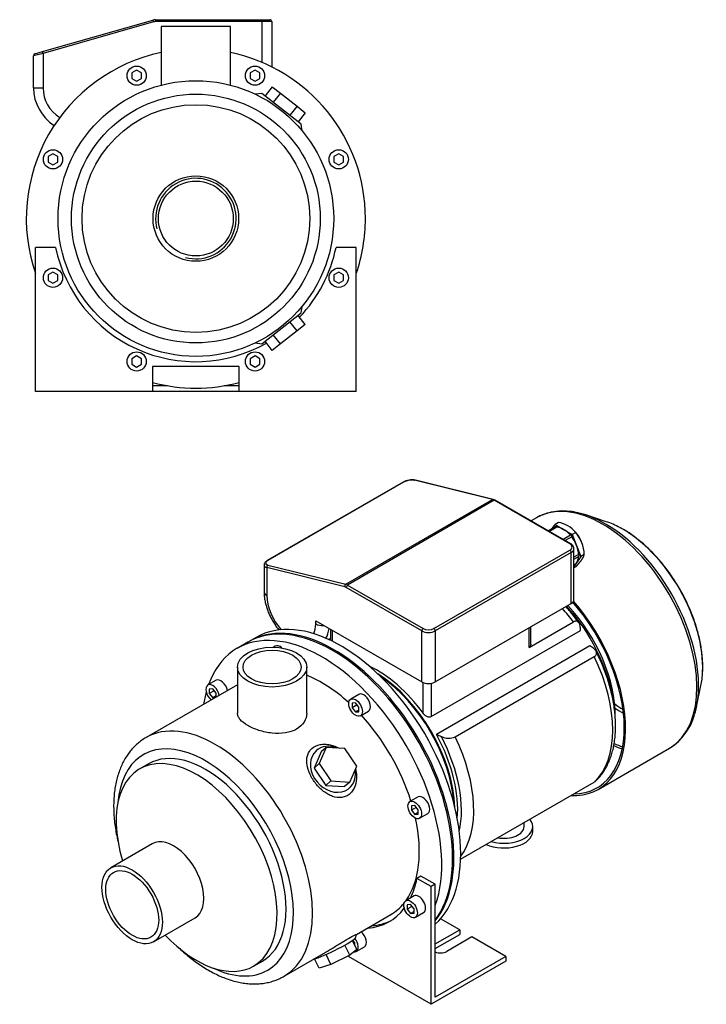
# Model space of a CAD drawing. Header units: millimetres. Extents: x 121 to 931, y 54 to 810.
# Tile 2 of 2: x 574 to 931, y 54 to 567. Entities that reach past the tile are written whole.
import ezdxf

# ---------------------------------------------------------------- set-up
doc = ezdxf.new("R2010")
doc.units = ezdxf.units.MM
for name, color, linetype in [('1', 7, 'Continuous'), ('BASETTA_MEC_71_M', 7, 'Continuous'), ('CARCASSA_MEC_71-', 7, 'Continuous'), ('COPRIVENTOLA_MEC', 7, 'Continuous'), ('CORPO_MH_3-5_[2-', 7, 'Continuous'), ('FLANGIA_MOTORE_T', 7, 'Continuous'), ('PIEDINO_MEC_71_I', 7, 'Continuous'), ('STAFFA_3-5-9_INT', 7, 'Continuous')]:
    doc.layers.add(name, color=color, linetype=linetype)

# ---------------------------------------------------------------- blocks, each defined once
blk = doc.blocks.new('SE3')
at = {"layer": 'BASETTA_MEC_71_M', "color": 7, "linetype": 'Continuous'}
for p, q in [((585.94, 550.07), (643.31, 566.52)), ((643.59, 565.56), (586.22, 549.1)), ((643.31, 566.52), (643.59, 565.56)), ((644.69, 566.71), (700.22, 566.71)), ((644.69, 566.71), (644.69, 565.71)), ((700.22, 565.71), (644.69, 565.71)), ((700.22, 566.71), (704.22, 566.71)), ((700.22, 566.71), (700.22, 565.71)), ((700.22, 544.44), (700.22, 565.71)), ((705.22, 565.71), (700.22, 565.71)), ((705.22, 565.71), (705.22, 542.13)), ((586.22, 549.1), (581.22, 547.96)), ((581.94, 548.92), (585.94, 550.07)), ((586.22, 549.1), (585.94, 550.07)), ((586.22, 549.1), (586.22, 531.21)), ((581.22, 531.21), (581.22, 547.96)), ((581.22, 531.21), (586.22, 531.21))]:
    blk.add_line(p, q, dxfattribs=at)
for centre, radius, start, end in [((644.69, 561.71), 5, 90, 106), ((644.69, 561.71), 4, 90, 106), ((704.22, 565.71), 1, 0, 90), ((582.22, 547.96), 1, 106, 180), ((604.22, 531.21), 23, 180, 237.9101), ((604.22, 531.21), 18, 180, 238.7125)]:
    blk.add_arc(centre, radius, start, end, dxfattribs=at)
at = {"layer": 'CORPO_MH_3-5_[2-', "color": 7, "linetype": 'Continuous'}
for p, q in [((683.72, 563.21), (647.72, 563.21)), ((647.72, 563.21), (647.72, 532.68)), ((683.72, 532.68), (683.72, 563.21)), ((634.91, 540.47), (632.41, 539.03)), ((632.41, 539.03), (632.41, 536.14)), ((637.41, 539.03), (634.91, 540.47)), ((637.41, 536.14), (637.41, 539.03)), ((696.52, 540.47), (694.02, 539.03)), ((694.02, 539.03), (694.02, 536.14)), ((699.02, 539.03), (696.52, 540.47)), ((699.02, 536.14), (699.02, 539.03)), ((632.41, 536.14), (634.91, 534.7)), ((634.91, 534.7), (637.41, 536.14)), ((694.02, 536.14), (696.52, 534.7)), ((696.52, 534.7), (699.02, 536.14)), ((700.11, 528.35), (696.74, 527.93)), ((720.59, 512.34), (700.11, 528.35)), ((705.4, 531.82), (701.71, 527.1)), ((705.4, 531.82), (709.72, 528.45)), ((709.72, 528.45), (706.03, 523.72)), ((709.72, 528.45), (718.37, 521.69)), ((718.37, 521.69), (714.67, 516.97)), ((718.37, 521.69), (722.69, 518.32)), ((722.69, 518.32), (719, 513.59)), ((721.01, 508.95), (720.59, 512.34)), ((591.34, 496.9), (588.84, 495.46)), ((588.84, 495.46), (588.84, 492.57)), ((588.84, 492.57), (591.34, 491.13)), ((593.84, 495.46), (591.34, 496.9)), ((591.34, 491.13), (593.84, 492.57)), ((593.84, 492.57), (593.84, 495.46)), ((740.09, 496.9), (737.59, 495.46)), ((737.59, 495.46), (737.59, 492.57)), ((737.59, 492.57), (740.09, 491.13)), ((742.59, 495.46), (740.09, 496.9)), ((740.09, 491.13), (742.59, 492.57)), ((742.59, 492.57), (742.59, 495.46)), ((720.59, 414.08), (721.01, 417.45)), ((700.11, 398.08), (720.59, 414.08)), ((722.69, 408.11), (719, 412.83)), ((718.37, 404.73), (714.67, 409.46)), ((722.69, 408.11), (718.37, 404.73)), ((709.72, 397.98), (706.03, 402.7)), ((718.37, 404.73), (709.72, 397.98)), ((696.72, 398.49), (700.11, 398.08)), ((705.4, 394.6), (701.71, 399.33)), ((709.72, 397.98), (705.4, 394.6))]:
    blk.add_line(p, q, dxfattribs=at)
for centre, radius in [((634.91, 537.58), 5), ((696.52, 537.58), 5), ((665.72, 463.21), 71.75), ((665.72, 463.21), 64.75), ((665.72, 463.21), 59.25), ((591.34, 494.02), 5), ((740.09, 494.02), 5), ((665.72, 463.21), 22.25), ((665.72, 463.21), 19.48)]:
    blk.add_circle(centre, radius, dxfattribs=at)
for radius, start, end in [(88.25, 101.769, 198.884), (88.25, 0, 78.231), (20.95, 255, 195), (88.25, 341.116, 360), (88.25, 255.2289, 284.7711)]:
    blk.add_arc((665.72, 463.21), radius, start, end, dxfattribs=at)
at = {"layer": 'STAFFA_3-5-9_INT', "color": 7, "linetype": 'Continuous'}
for p, q in [((582.22, 373.21), (582.22, 448.21)), ((592.74, 448.21), (582.22, 448.21)), ((749.22, 448.21), (738.69, 448.21)), ((749.22, 373.21), (749.22, 448.21)), ((591.34, 435.29), (588.84, 433.85)), ((588.84, 433.85), (588.84, 430.96)), ((588.84, 430.96), (591.34, 429.52)), ((593.84, 433.85), (591.34, 435.29)), ((591.34, 429.52), (593.84, 430.96)), ((593.84, 430.96), (593.84, 433.85)), ((740.09, 435.29), (737.59, 433.85)), ((737.59, 433.85), (737.59, 430.96)), ((737.59, 430.96), (740.09, 429.52)), ((742.59, 433.85), (740.09, 435.29)), ((740.09, 429.52), (742.59, 430.96)), ((742.59, 430.96), (742.59, 433.85)), ((634.91, 391.73), (632.41, 390.28)), ((632.41, 390.28), (632.41, 387.4)), ((637.41, 390.28), (634.91, 391.73)), ((637.41, 387.4), (637.41, 390.28)), ((696.52, 391.73), (694.02, 390.28)), ((694.02, 390.28), (694.02, 387.4)), ((699.02, 390.28), (696.52, 391.73)), ((699.02, 387.4), (699.02, 390.28)), ((632.41, 387.4), (634.91, 385.95)), ((634.91, 385.95), (637.41, 387.4)), ((688.22, 386.21), (643.22, 386.21)), ((643.22, 386.21), (643.22, 373.21)), ((688.22, 373.21), (688.22, 386.21)), ((694.02, 387.4), (696.52, 385.95)), ((696.52, 385.95), (699.02, 387.4)), ((650.91, 376.21), (643.22, 376.21)), ((688.22, 376.21), (680.52, 376.21)), ((643.22, 373.21), (582.22, 373.21)), ((688.22, 373.21), (643.22, 373.21)), ((749.22, 373.21), (688.22, 373.21))]:
    blk.add_line(p, q, dxfattribs=at)
for centre in [(591.34, 432.41), (740.09, 432.41), (634.91, 388.84), (696.52, 388.84)]:
    blk.add_circle(centre, 5, dxfattribs=at)
for start, end in [(191.6155, 299.5328), (316.4672, 348.3845)]:
    blk.add_arc((665.72, 463.21), 74.5, start, end, dxfattribs=at)
blk = doc.blocks.new('SE4')
at = {"layer": '1', "color": 7, "linetype": 'Continuous'}
for p, q in [((853.02, 302.93), (849.16, 300.7)), ((853.58, 302.52), (849.8, 300.33)), ((851.11, 301.83), (852.67, 304.05)), ((854.44, 305.07), (852.67, 304.05)), ((852.67, 304.05), (857.16, 301.46)), ((860.8, 298.44), (856.94, 296.21)), ((857.16, 301.46), (861.65, 298.86)), ((861.35, 297.62), (857.92, 295.64)), ((863.42, 299.88), (861.65, 298.86)), ((861.65, 298.86), (863.9, 293.08)), ((863.03, 300.38), (862.71, 300.73)), ((863.9, 293.08), (866.15, 287.29)), ((866.98, 293.47), (866.94, 293.61)), ((864.93, 288.4), (862.52, 287)), ((862.52, 286.01), (865.19, 287.55)), ((866.15, 287.29), (863.9, 284.1)), ((867.91, 288.31), (866.15, 287.29)), ((863.9, 284.1), (862.52, 282.13)), ((862.52, 282.86), (862.66, 282.95)), ((863.42, 281.92), (862.52, 281.4))]:
    blk.add_line(p, q, dxfattribs=at)
for centre, radius, start, end in [((851.79, 290.11), 15.2, 40.0478, 79.9522), ((848.75, 287.53), 19.18, 2.3229, 40.0891)]:
    blk.add_arc(centre, radius, start, end, dxfattribs=at)
for centre, major_axis, start_param, end_param in [((853.27, 302.5), (0.25, -0.433), 1.286268, 3.141593), ((857.16, 292.47), (-5.5, 9.53), 5.497787, 5.975927), ((857.16, 292.47), (-5.5, 9.53), 5.019647, 5.497787), ((861.05, 298.01), (0.25, -0.433), 0.23907, 3.141593), ((857.16, 292.47), (5.5, -9.53), 1.308997, 1.787137), ((859.99, 294.11), (5.36, -9.29), 1.19776, 1.943833), ((857.16, 292.47), (5.5, -9.53), 0.830857, 1.308997), ((857.16, 292.47), (5.5, -9.53), 0.261799, 0.718853), ((864.94, 287.98), (-0.25, 0.433), 3.141593, 5.520516), ((857.16, 292.47), (-5.5, 9.53), 3.141593, 3.403392)]:
    blk.add_ellipse(centre, major_axis=major_axis, ratio=0.57735, start_param=start_param, end_param=end_param, dxfattribs=at)
blk.add_open_spline([(863.42, 281.92), (864.44, 283), (865.19, 283.87), (866.02, 284.85), (866.58, 285.65), (867.14, 286.44), (867.47, 287.12), (867.77, 287.74), (867.91, 288.31)], degree=2, knots=[0, 0, 0, 0.25, 0.25, 0.5, 0.5, 0.75, 0.75, 1, 1, 1], dxfattribs=at)
at = {"layer": 'BASETTA_MEC_71_M', "color": 7, "linetype": 'Continuous'}
for p, q in [((773.58, 326), (702.87, 285.17)), ((773.88, 326.03), (703.17, 285.2)), ((820.11, 316.98), (779.54, 326.97)), ((820.54, 317.05), (779.97, 327.04)), ((743.74, 272.89), (820.11, 316.98)), ((821.08, 316.57), (744.72, 272.48)), ((860.35, 293.9), (821.08, 316.57)), ((860.85, 293.95), (821.58, 316.62)), ((789.64, 249.81), (860.35, 290.64)), ((861.05, 289.41), (790.34, 248.59)), ((861.05, 262.88), (861.05, 289.41)), ((862.52, 264.92), (862.52, 291.45)), ((701.2, 282.95), (701.2, 269)), ((703.17, 282.88), (743.74, 272.89)), ((702.66, 281.57), (702.66, 266.96)), ((743.23, 271.58), (702.66, 281.57)), ((744.72, 272.48), (783.98, 249.81)), ((783.27, 248.59), (744.01, 271.26)), ((790.34, 222.05), (861.05, 262.88)), ((728.12, 253.9), (783.27, 222.05)), ((728.12, 252.26), (728.12, 253.9)), ((783.27, 222.05), (783.27, 248.59)), ((790.34, 248.59), (790.34, 222.05)), ((734.69, 244.2), (735.72, 244.79))]:
    blk.add_line(p, q, dxfattribs=at)
for centre, radius, start, end in [((778.26, 317.38), 9.81, 79.9553, 118.5417), ((819.54, 313.14), 4.04, 59.6005, 75.6283)]:
    blk.add_arc(centre, radius, start, end, dxfattribs=at)
for centre, major_axis, ratio, start_param, end_param in [((774.08, 325.13), (0.5, -0.866), 0.57735, 2.635447, 3.141593), ((776.71, 325.33), (3.99, 0.79), 0.398723, 0.706585, 2.277381), ((779.74, 326.07), (-0.239, -0.971), 0.714124, 3.141593, 3.742605), ((820.3, 316.08), (-0.239, -0.971), 0.714124, 3.141092, 3.742605), ((821.08, 312.49), (-2.5, 4.33), 0.57735, 5.497787, 5.77704), ((821.08, 315.75), (-0.5, -0.866), 0.57735, 3.141593, 3.926991), ((860.35, 293.09), (-0.5, -0.866), 0.57735, 3.141394, 3.926991), ((857.52, 292.27), (-4, 0), 0.57735, 2.356194, 3.926991), ((860.35, 289.82), (-0.5, 0.866), 0.57735, 3.926991, 5.497787), ((857.52, 291.45), (-5, 0), 0.57735, 2.356194, 3.146375), ((706.2, 283.61), (4.99, 0.82), 0.435435, 3.05614, 3.855586), ((706, 284.51), (3.99, 0.79), 0.398723, 2.277381, 3.848177), ((703.37, 281.98), (-0.239, -0.971), 0.714124, 3.742605, 5.313402), ((703.37, 284.31), (0.5, -0.866), 0.57735, 2.635447, 3.141407), ((743.94, 271.99), (0.239, 0.971), 0.714124, 0.601013, 2.171809), ((744.72, 268.4), (-2.5, 4.33), 0.57735, 5.497787, 5.77704), ((744.72, 271.66), (0.5, 0.866), 0.57735, 0.785398, 2.356194), ((706.2, 269), (5, 0), 0.57735, 3.1418, 3.926991), ((715.39, 259.61), (-9, 15.59), 0.57735, 0.785398, 1.934622), ((744.01, 267.99), (-2, 3.46), 0.57735, 5.497787, 5.77704), ((857.52, 264.92), (-5, 0), 0.57735, 2.356194, 3.141593), ((715.39, 259.61), (-9, 15.59), 0.57735, 3.525769, 3.926991), ((731.65, 254.3), (5, 0), 0.57735, 3.926991, 4.854286), ((718.92, 261.65), (-11.5, 19.92), 0.57735, 3.455892, 3.796183), ((783.98, 249), (0.5, 0.866), 0.57735, 0.785398, 2.356194), ((786.81, 250.63), (5, 0), 0.57735, 3.926991, 5.497787), ((786.81, 251.45), (-4, 0), 0.57735, 0.785398, 2.356194), ((789.64, 249), (-0.5, 0.866), 0.57735, 3.926991, 5.497787), ((786.81, 224.09), (5, 0), 0.57735, 3.926991, 5.497787)]:
    blk.add_ellipse(centre, major_axis=major_axis, ratio=ratio, start_param=start_param, end_param=end_param, dxfattribs=at)
for points, knots in [([(862.49, 291.47), (862.49, 291.66), (862.49, 292.05), (862.2, 292.71), (861.72, 293.34), (861.2, 293.74), (860.9, 293.92), (860.85, 293.95)], [0, 0, 0, 0, 0.168907, 0.418236, 0.670788, 0.945997, 1, 1, 1, 1]), ([(702.87, 285.17), (702.71, 285.08), (702.32, 284.84), (701.78, 284.37), (701.38, 283.79), (701.19, 283.3), (701.21, 283.06), (701.22, 283)], [0, 0, 0, 0, 0.153907, 0.462818, 0.718836, 0.945378, 1, 1, 1, 1]), ([(701.2, 269), (701.2, 268.57), (701.22, 267.53), (701.41, 265.63), (701.81, 263.42), (702.41, 261.18), (703.17, 258.96), (704.1, 256.77), (705.18, 254.63), (706.41, 252.57), (707.7, 250.69), (708.6, 249.53), (709.03, 249.01)], [0, 0, 0, 0, 0.0261491, 0.0736498, 0.1210446, 0.1683059, 0.2153946, 0.2623334, 0.309177, 0.3559954, 0.4028614, 0.4433053, 0.4433053, 0.4433053, 0.4433053])]:
    blk.add_open_spline(points, degree=3, knots=knots, dxfattribs=at)
at = {"layer": 'CARCASSA_MEC_71-', "color": 7, "linetype": 'Continuous'}
for p, q in [((839.13, 239.92), (862.23, 253.26)), ((735.72, 249.5), (735.72, 243.71)), ((736.6, 249), (736.6, 243.29)), ((788.22, 203.97), (866, 248.88)), ((839.13, 239.92), (839.13, 250.22)), ((840.01, 241.63), (840.01, 250.73)), ((870.86, 240.88), (790.96, 194.75)), ((800.74, 193.46), (873.09, 235.23)), ((783.98, 205.78), (783.98, 221.71)), ((788.22, 221.32), (788.22, 203.97)), ((803.55, 129.76), (873.09, 169.92))]:
    blk.add_line(p, q, dxfattribs=at)
for centre, radius, start, end in [((151.12, 156.71), 720.8, 7.34685, 7.52817), ((507.19, -244.42), 606.45, 52.9232, 53.15336), ((1155.2, 1013.62), 896.22, 246.01969, 246.19709), ((797.3, 201.53), 8.77, 244.2802, 293.1217)]:
    blk.add_arc(centre, radius, start, end, dxfattribs=at)
for centre, major_axis, start_param, end_param in [((841.96, 226.95), (-29.5, 51.1), 4.132029, 5.0866), ((843.73, 227.97), (-28.5, 49.36), 3.910854, 5.100417), ((836.42, 223.75), (-32.75, 56.72), 4.906715, 5.047912), ((836.42, 223.75), (32.75, -56.72), 0.12847, 1.442326), ((760.29, 179.8), (-29.5, 51.1), 4.89396, 5.598633), ((758.52, 178.78), (-29.5, 51.1), 4.004646, 5.420132), ((760.29, 179.8), (29.5, -51.1), 0.684552, 1.53039), ((760.59, 179.97), (30.68, -53.15), 0.557677, 1.495358), ((764.07, 181.98), (32.75, -56.72), 0.236842, 1.442326)]:
    blk.add_ellipse(centre, major_axis=major_axis, ratio=0.57735, start_param=start_param, end_param=end_param, dxfattribs=at)
for points, knots in [([(865.1, 252.84), (865.07, 252.89), (864.31, 253.97), (862.61, 256.21), (860.38, 258.95), (858.93, 260.63), (858.32, 261.31)], [0, 0, 0, 0, 0.0021415, 0.0542943, 0.1064815, 0.1430554, 0.1430554, 0.1430554, 0.1430554]), ([(865.71, 251.14), (865.64, 251.63), (865.52, 252.06), (865.25, 252.62), (865.15, 252.79), (864.9, 253.1), (864.77, 253.23), (864.47, 253.44), (864.3, 253.53), (863.94, 253.64), (863.75, 253.67), (863.34, 253.66), (863.12, 253.62), (862.68, 253.49), (862.46, 253.39), (862.23, 253.26)], [0, 0, 0, 0, 0.25, 0.25, 0.375, 0.375, 0.5, 0.5, 0.625, 0.625, 0.75, 0.75, 0.875, 0.875, 1, 1, 1, 1]), ([(840.01, 241.62), (840.01, 241.47), (840, 241.33), (839.94, 241.01), (839.89, 240.84), (839.74, 240.52), (839.65, 240.38), (839.42, 240.12), (839.29, 240.01), (839.13, 239.92)], [0.5263489, 0.5263489, 0.5263489, 0.5263489, 0.625, 0.625, 0.75, 0.75, 0.875, 0.875, 1, 1, 1, 1]), ([(873.09, 235.23), (873.33, 235.37), (873.53, 235.52), (873.87, 235.85), (874, 236.02), (874.2, 236.39), (874.26, 236.57), (874.33, 236.96), (874.32, 237.15), (874.26, 237.52), (874.21, 237.71), (874.04, 238.08), (873.93, 238.26), (873.68, 238.61), (873.53, 238.78), (873.19, 239.11), (873.01, 239.27), (872.81, 239.42)], [0, 0, 0, 0, 0.125, 0.125, 0.25, 0.25, 0.375, 0.375, 0.5, 0.5, 0.625, 0.625, 0.75, 0.75, 0.875, 0.875, 1, 1, 1, 1]), ([(873.61, 170.32), (873.99, 170.66), (874.89, 171.48), (876.37, 173.16), (877.92, 175.25), (879.33, 177.55), (880.56, 180.02), (881.63, 182.67), (882.51, 185.48), (883.22, 188.44), (883.74, 191.55), (884.08, 194.77), (884.22, 198.11), (884.18, 201.54), (883.95, 205.06), (883.53, 208.64), (882.94, 212.27), (882.17, 215.95), (881.22, 219.65), (880.11, 223.36), (878.83, 227.07), (877.4, 230.75), (875.79, 234.48), (874.71, 236.71), (874.06, 238.02)], [0, 0, 0, 0, 0.024075, 0.068259, 0.112777, 0.157712, 0.203106, 0.248955, 0.295217, 0.341823, 0.388691, 0.435739, 0.482896, 0.530104, 0.577313, 0.624495, 0.671636, 0.718729, 0.765771, 0.812765, 0.859716, 0.906629, 0.953513, 1, 1, 1, 1]), ([(788.22, 203.97), (788.06, 203.88), (787.89, 203.82), (787.53, 203.74), (787.33, 203.73), (786.94, 203.76), (786.74, 203.8), (786.34, 203.91), (786.14, 203.99), (785.76, 204.18), (785.57, 204.29), (785.21, 204.53), (785.03, 204.67), (784.53, 205.1), (784.24, 205.42), (783.98, 205.78)], [0, 0, 0, 0, 0.125, 0.125, 0.25, 0.25, 0.375, 0.375, 0.5, 0.5, 0.625, 0.625, 0.75, 0.75, 1, 1, 1, 1])]:
    blk.add_open_spline(points, degree=3, knots=knots, dxfattribs=at)
blk.add_open_spline([(873.65, 170.32), (873.49, 170.17), (873.31, 170.04), (873.09, 169.92)], degree=3, dxfattribs=at)
at = {"layer": 'COPRIVENTOLA_MEC', "color": 7, "linetype": 'Continuous'}
for p, q in [((842.96, 307.49), (840.18, 305.89)), ((879.36, 305.42), (868.67, 308.94)), ((926.32, 209.09), (928.62, 220.11)), ((875.1, 166.12), (912.21, 187.55))]:
    blk.add_line(p, q, dxfattribs=at)
for centre, radius, start, end in [((857, 281.87), 29.18, 75.3966, 118.9731), ((896.93, 212.57), 29.3, 302.2185, 344.8465)]:
    blk.add_arc(centre, radius, start, end, dxfattribs=at)
for centre, major_axis, start_param, end_param in [((877.59, 247.52), (34.63, -59.97), 0.009558, 3.141593), ((878.88, 248.26), (-34.32, 59.44), 5.540378, 5.798413), ((878.88, 248.26), (-34.32, 59.44), 3.889677, 5.540378), ((888.08, 253.58), (29.32, -50.78), -3.888007, -3.715101), ((888.08, 253.58), (29.32, -50.78), 0.734016, 2.395179), ((840.48, 226.09), (-34.62, 59.97), 2.787766, 5.035598), ((840.48, 226.09), (-34.12, 59.11), 2.829842, 5.036465), ((888.08, 253.58), (29.32, -50.78), 0.573508, 0.734016), ((878.88, 248.26), (-34.32, 59.44), 3.629289, 3.889677), ((888.21, 253.65), (28.13, -48.72), -0.898168, -0.78863), ((887.65, 253.33), (-28.92, 50.1), -4.018679, -3.910523), ((878.45, 248.02), (33.92, -58.75), -0.680546, -0.587501), ((877.59, 247.52), (-34.12, 59.11), -3.80851, -3.716477), ((877.59, 247.52), (34.63, -59.97), 0, 0.009558)]:
    blk.add_ellipse(centre, major_axis=major_axis, ratio=0.57735, start_param=start_param, end_param=end_param, dxfattribs=at)
blk.add_open_spline([(929.51, 227.41), (929.52, 227.6), (929.6, 228.74), (929.58, 231.14), (929.43, 234.4), (929.08, 237.78), (928.56, 241.2), (927.86, 244.67), (926.98, 248.17), (925.94, 251.7), (924.74, 255.22), (923.37, 258.73), (921.86, 262.22), (920.2, 265.67), (918.4, 269.06), (916.48, 272.39), (914.42, 275.64), (912.26, 278.79), (909.99, 281.83), (907.62, 284.76), (905.16, 287.55), (902.63, 290.2), (900.02, 292.69), (897.36, 295.02), (894.65, 297.17), (891.92, 299.13), (889.19, 300.88), (887.56, 301.77), (886.65, 302.27)], degree=3, knots=[0, 0, 0, 0, 0.006774, 0.046777, 0.086787, 0.126781, 0.166752, 0.206694, 0.246605, 0.286488, 0.326345, 0.36618, 0.405997, 0.445801, 0.485597, 0.52539, 0.565185, 0.604985, 0.644797, 0.684624, 0.724472, 0.764347, 0.804252, 0.844192, 0.884171, 0.924189, 0.964246, 1, 1, 1, 1], dxfattribs=at)
at = {"layer": 'CORPO_MH_3-5_[2-', "color": 7, "linetype": 'Continuous'}
for p, q in [((692.83, 242.75), (687.17, 239.49)), ((707.02, 240.69), (706.08, 240.15)), ((687.42, 229.77), (687.42, 205.77)), ((723.42, 205.77), (723.42, 229.77)), ((687.42, 220.58), (639.85, 193.11)), ((676.21, 222.91), (671.97, 220.46)), ((674.47, 218.48), (672.7, 218.33)), ((672.7, 218.33), (672.7, 215.97)), ((675.29, 217.46), (672.7, 215.97)), ((672.7, 215.97), (674.47, 213.77)), ((676.23, 216.28), (674.47, 218.48)), ((676.23, 214.12), (676.23, 216.28)), ((750.58, 215.54), (746.34, 213.09)), ((676.23, 214.79), (674.47, 213.77)), ((674.47, 213.77), (675.84, 213.89)), ((748.84, 211.12), (747.07, 210.96)), ((747.07, 210.96), (747.07, 208.6)), ((750.61, 208.92), (748.84, 211.12)), ((749.66, 210.1), (747.07, 208.6)), ((747.07, 208.6), (748.84, 206.4)), ((750.61, 207.42), (748.84, 206.4)), ((748.84, 206.4), (750.61, 206.56)), ((750.61, 206.56), (750.61, 208.92)), ((751.34, 204.43), (755.58, 206.88)), ((730.94, 185.63), (727.28, 177.23)), ((733.55, 187.98), (729.89, 179.58)), ((733.55, 187.98), (730.94, 185.63)), ((743.32, 187.34), (733.55, 187.98)), ((749.44, 178.29), (743.32, 187.34)), ((641.15, 179.43), (636.51, 176.75)), ((729.89, 179.58), (727.28, 177.23)), ((729.89, 179.58), (736, 170.54)), ((727.28, 177.23), (733.39, 168.18)), ((745.78, 169.89), (749.44, 178.29)), ((736, 170.54), (733.39, 168.18)), ((736, 170.54), (745.78, 169.89)), ((745.78, 169.89), (743.16, 167.54)), ((733.39, 168.18), (743.16, 167.54)), ((781.39, 162.18), (777.15, 159.73)), ((779.65, 157.76), (777.88, 157.6)), ((777.88, 157.6), (777.88, 155.24)), ((780.47, 156.74), (777.88, 155.24)), ((777.88, 155.24), (779.65, 153.04)), ((781.41, 155.56), (779.65, 157.76)), ((781.41, 154.07), (779.65, 153.04)), ((781.41, 153.2), (781.41, 155.56)), ((779.65, 153.04), (781.41, 153.2)), ((782.15, 151.07), (786.39, 153.52)), ((643.03, 137.79), (621.46, 125.34)), ((643.71, 86.8), (665.28, 99.25)), ((749.35, 90.63), (767.17, 100.92)), ((749.44, 82.79), (747.18, 87.44)), ((748.74, 88.83), (749.37, 90.63)), ((745.78, 79.91), (743.27, 85.06)), ((749.44, 82.79), (745.78, 79.91)), ((711.6, 68.83), (733.39, 81.42)), ((729.89, 73.05), (727.54, 77.88)), ((736, 75.04), (733.49, 80.21)), ((745.78, 79.91), (736, 75.04)), ((695.76, 74.13), (700.4, 76.8)), ((736, 75.04), (729.89, 73.05))]:
    blk.add_line(p, q, dxfattribs=at)
for centre, major_axis, ratio, start_param, end_param in [((731.3, 163.06), (44.13, -76.43), 0.57735, 0.45581, 3.593987), ((736.96, 166.33), (44.13, -76.43), 0.57735, 0.241164, 3.141593), ((709.52, 236.36), (2.5, -4.33), 0.57735, 2.083393, 3.141593), ((731.3, 163.06), (35.88, -62.14), 0.57735, 2.076031, 2.512145), ((674.47, 216.13), (-2.5, 4.33), 0.57735, 0, 2.122878), ((674.47, 216.13), (-2.5, 4.33), 0.57735, 4.160308, 6.283185), ((678.71, 218.58), (2.5, -4.33), 0.57735, 1.018715, 3.141593), ((731.3, 163.06), (44.13, -76.43), 0.57735, 3.660226, 3.763049), ((753.08, 211.21), (2.5, -4.33), 0.57735, 0, 3.141593), ((675.72, 130.97), (-35.88, 62.14), 0.57735, 3.142115, 6.283185), ((731.3, 163.06), (35.88, -62.14), 0.57735, 1.202887, 1.938706), ((670.77, 128.11), (32.38, -56.08), 0.57735, 0, 3.835482), ((675.72, 130.97), (-35.88, 62.14), 0.57735, 0, 0.000022), ((670.77, 128.11), (29.63, -51.31), 0.57735, 0, 3.141593), ((737.05, 176.58), (-8.7, 9.66), 0.810411, 0, 4.056698), ((737.05, 176.58), (-8.7, 9.66), 0.810411, 5.253429, 6.283185), ((666.13, 125.44), (29.62, -51.31), 0.57735, 0, 4.327423), ((783.89, 157.85), (2.5, -4.33), 0.57735, 0, 3.141593), ((731.3, 163.06), (35.88, -62.14), 0.57735, 0.25816, 1.065562), ((654.16, 118.52), (11.13, -19.27), 0.57735, 0, 3.141593), ((731.3, 163.06), (35.88, -62.14), 0.57735, 0, 0.21901), ((666.13, 125.44), (29.62, -51.31), 0.57735, 5.097355, 6.283185), ((737.05, 83.29), (11.69, 5.69), 0.099506, 3.627919, 6.183016), ((670.77, 128.11), (32.38, -56.08), 0.57735, 5.589296, 6.283185)]:
    blk.add_ellipse(centre, major_axis=major_axis, ratio=ratio, start_param=start_param, end_param=end_param, dxfattribs=at)
for centre, major_axis in [((705.42, 229.77), (-18, 0)), ((705.42, 229.77), (-15.15, 0)), ((748.84, 208.76), (-2.5, 4.33)), ((779.65, 155.4), (-2.5, 4.33)), ((632.59, 106.07), (11.13, -19.27)), ((632.59, 106.07), (9.74, -16.87))]:
    blk.add_ellipse(centre, major_axis=major_axis, ratio=0.57735, dxfattribs=at)
for points, knots in [([(723.42, 205.77), (723.42, 205.77), (723.42, 205.77), (723.42, 204.18), (722.95, 202.57), (721.16, 199.72), (719.82, 198.45), (717.32, 197), (716.39, 196.59), (714.43, 195.93), (713.39, 195.68), (710.11, 195.16), (707.78, 195.14), (704.24, 195.5), (703.08, 195.69), (700.78, 196.18), (699.64, 196.48), (697.46, 197.17), (696.43, 197.56), (694.46, 198.41), (693.53, 198.87), (691.03, 200.31), (689.68, 201.38), (688.34, 203), (687.99, 203.55), (687.53, 204.66), (687.42, 205.21), (687.42, 205.77), (687.42, 205.77), (687.42, 205.77)], [0.1249858, 0.1249858, 0.1249858, 0.1249858, 0.125, 0.125, 0.1875, 0.1875, 0.25, 0.25, 0.28125, 0.28125, 0.3125, 0.3125, 0.375, 0.375, 0.40625, 0.40625, 0.4375, 0.4375, 0.46875, 0.46875, 0.5, 0.5, 0.5625, 0.5625, 0.59375, 0.59375, 0.625, 0.625, 0.6251231, 0.6251231, 0.6251231, 0.6251231]), ([(639.85, 193.1), (639.79, 193.07), (639, 192.66), (637.43, 191.58), (635.33, 189.95), (633.37, 188.07), (631.57, 186.02), (629.91, 183.77), (628.42, 181.34), (627.1, 178.73), (625.95, 175.94), (624.97, 172.99), (624.18, 169.89), (623.58, 166.64), (623.17, 163.26), (622.94, 159.77), (622.91, 156.18), (623.07, 152.51), (623.42, 148.77), (623.95, 144.97), (624.54, 141.82), (624.95, 139.93), (625.09, 139.33)], [0, 0, 0, 0, 0.0011208, 0.0188503, 0.0365681, 0.0543288, 0.072192, 0.0902078, 0.1084132, 0.1268288, 0.145458, 0.1642874, 0.1832905, 0.2024329, 0.2216775, 0.2409893, 0.2603385, 0.2797006, 0.2990554, 0.3183935, 0.3377092, 0.3466505, 0.3466505, 0.3466505, 0.3466505]), ([(745.92, 163.87), (745.31, 163.34), (744.66, 162.91), (743.26, 162.26), (742.5, 162.04), (740.16, 161.71), (738.5, 161.93), (736.08, 162.77), (735.28, 163.14), (733.71, 164.02), (732.96, 164.52), (730.73, 166.22), (729.38, 167.57), (726.98, 170.58), (725.97, 172.19), (724.39, 175.55), (723.85, 177.24), (723.47, 179.74), (723.42, 180.55), (723.48, 182.13), (723.59, 182.9), (723.99, 184.37), (724.28, 185.05), (725.04, 186.31), (725.52, 186.9), (727.2, 188.4), (728.69, 189.11), (731.18, 189.58), (732.07, 189.65), (733.85, 189.61), (734.75, 189.49), (737.24, 188.96), (738.79, 188.37), (740.24, 187.57)], [0, 0, 0, 0, 0.03125, 0.03125, 0.0625, 0.0625, 0.125, 0.125, 0.15625, 0.15625, 0.1875, 0.1875, 0.25, 0.25, 0.3125, 0.3125, 0.375, 0.375, 0.40625, 0.40625, 0.4375, 0.4375, 0.46875, 0.46875, 0.5, 0.5, 0.5625, 0.5625, 0.59375, 0.59375, 0.625, 0.625, 0.6792325, 0.6792325, 0.6792325, 0.6792325]), ([(748.81, 176.75), (749.13, 175.58), (749.32, 174.39), (749.44, 171.41), (749.19, 169.6), (748.04, 166.39), (747.12, 164.94), (745.92, 163.87)], [0.8346005, 0.8346005, 0.8346005, 0.8346005, 0.875, 0.875, 0.9375, 0.9375, 1, 1, 1, 1]), ([(733.38, 81.41), (733.45, 81.45), (733.52, 81.49), (734.36, 81.98), (735.14, 82.45), (736.73, 83.42), (737.55, 83.93), (739.17, 84.95), (739.97, 85.45), (741.55, 86.44), (742.34, 86.92), (744.56, 88.25), (745.89, 89), (747.42, 89.8), (747.87, 90.02), (748.58, 90.35), (748.85, 90.47), (749.27, 90.64), (749.38, 90.67), (749.38, 90.65)], [0.3721818, 0.3721818, 0.3721818, 0.3721818, 0.375, 0.375, 0.40625, 0.40625, 0.4375, 0.4375, 0.46875, 0.46875, 0.5, 0.5, 0.5625, 0.5625, 0.59375, 0.59375, 0.625, 0.625, 0.6619883, 0.6619883, 0.6619883, 0.6619883]), ([(656.63, 83.9), (657.52, 83.05), (659.41, 81.32), (662.32, 78.85), (665.35, 76.51), (668.43, 74.36), (671.54, 72.4), (674.68, 70.65), (677.84, 69.12), (681.01, 67.8), (684.17, 66.72), (687.31, 65.88), (690.41, 65.28), (693.47, 64.93), (696.46, 64.82), (699.38, 64.97), (702.2, 65.36), (704.92, 65.99), (707.5, 66.84), (709.79, 67.83), (711.01, 68.53), (711.6, 68.87)], [0.6463905, 0.6463905, 0.6463905, 0.6463905, 0.664405, 0.6837281, 0.7030842, 0.7224734, 0.7418935, 0.7613392, 0.7808004, 0.8002548, 0.8196769, 0.8390338, 0.8582863, 0.8773927, 0.8963134, 0.9150183, 0.9334922, 0.9517392, 0.9697826, 0.9876632, 1, 1, 1, 1])]:
    blk.add_open_spline(points, degree=3, knots=knots, dxfattribs=at)
at = {"layer": 'FLANGIA_MOTORE_T', "color": 7, "linetype": 'Continuous'}
blk.add_line((697.07, 245.2), (693.54, 243.16), dxfattribs=at)
for centre, major_axis, start_param, end_param in [((737.66, 166.73), (44.12, -76.43), 0.219659, 3.149605), ((741.2, 168.78), (44.12, -76.43), 0.121401, 3.141593), ((758.88, 178.98), (29.5, -51.1), 0.822383, 2.31921)]:
    blk.add_ellipse(centre, major_axis=major_axis, ratio=0.57735, start_param=start_param, end_param=end_param, dxfattribs=at)
at = {"layer": 'PIEDINO_MEC_71_I', "color": 7, "linetype": 'Continuous'}
for p, q in [((836.55, 146.73), (836.55, 148.82)), ((841.05, 144.28), (841.05, 146.73))]:
    blk.add_line(p, q, dxfattribs=at)
for centre, major_axis, start_param, end_param in [((826.05, 146.73), (-15, 0), 1.11589, 3.596499), ((826.05, 144.28), (-15, 0), 0.91023, 3.141593), ((826.05, 146.73), (-10.5, 0), 1.267433, 3.141593)]:
    blk.add_ellipse(centre, major_axis=major_axis, ratio=0.57735, start_param=start_param, end_param=end_param, dxfattribs=at)
at = {"layer": 'STAFFA_3-5-9_INT', "color": 7, "linetype": 'Continuous'}
for p, q in [((782.9, 121.02), (780.78, 119.8)), ((788.22, 115.5), (780.78, 119.8)), ((790.34, 116.72), (782.9, 121.02)), ((790.34, 116.72), (788.22, 115.5)), ((788.22, 54.26), (788.22, 115.5)), ((790.34, 57.94), (790.34, 116.72)), ((779.27, 110.65), (775.02, 108.2)), ((777.52, 106.23), (775.76, 106.07)), ((775.76, 106.07), (775.76, 103.71)), ((778.34, 105.21), (775.76, 103.71)), ((775.76, 103.71), (777.52, 101.51)), ((779.29, 104.03), (777.52, 106.23)), ((779.29, 102.53), (777.52, 101.51)), ((779.29, 101.67), (779.29, 104.03)), ((777.52, 101.51), (779.29, 101.67)), ((780.02, 99.54), (784.27, 101.99)), ((803.07, 93.05), (793.1, 98.8)), ((790.34, 85.7), (803.07, 93.05)), ((803.07, 93.05), (803.07, 90.6)), ((747.54, 87.42), (747.26, 87.26)), ((748.49, 86.24), (747.4, 87.59)), ((790.34, 83.25), (803.07, 90.6)), ((809.43, 89.37), (796.28, 81.78)), ((827.11, 79.17), (809.43, 89.37)), ((748.49, 84.75), (748.49, 86.24)), ((748.49, 84.75), (748.49, 84.75)), ((749.22, 81.75), (753.46, 84.2)), ((745.09, 79.17), (745.09, 79.56)), ((788.22, 54.26), (745.09, 79.17)), ((827.11, 79.17), (790.34, 57.94)), ((827.11, 79.17), (827.11, 76.72)), ((827.11, 76.72), (788.22, 54.26))]:
    blk.add_line(p, q, dxfattribs=at)
for centre, major_axis, start_param, end_param in [((729.18, 161.84), (-37.25, 64.52), 3.514775, 3.724263), ((781.77, 106.32), (-2.5, 4.33), 3.141593, 6.283185), ((729.18, 161.84), (-37.25, 64.52), 2.869041, 3.382098), ((731.3, 163.06), (-37.25, 64.52), 2.869041, 3.113115), ((746.72, 86.08), (2.5, -4.33), 0, 1.815566), ((750.96, 88.53), (-2.5, 4.33), 3.141593, 5.26447), ((746.72, 86.08), (2.5, -4.33), 5.830585, 6.283185), ((793.1, 83.62), (4.5, 0), 4.052757, 5.497787)]:
    blk.add_ellipse(centre, major_axis=major_axis, ratio=0.57735, start_param=start_param, end_param=end_param, dxfattribs=at)
blk.add_ellipse((777.52, 103.87), major_axis=(2.5, -4.33), ratio=0.57735, dxfattribs=at)

msp = doc.modelspace()

# ---------------------------------------------------------------- block references
for name in ['SE3', 'SE4']:
    msp.add_blockref(name, (0, 0))

doc.saveas('drawing.dxf')
